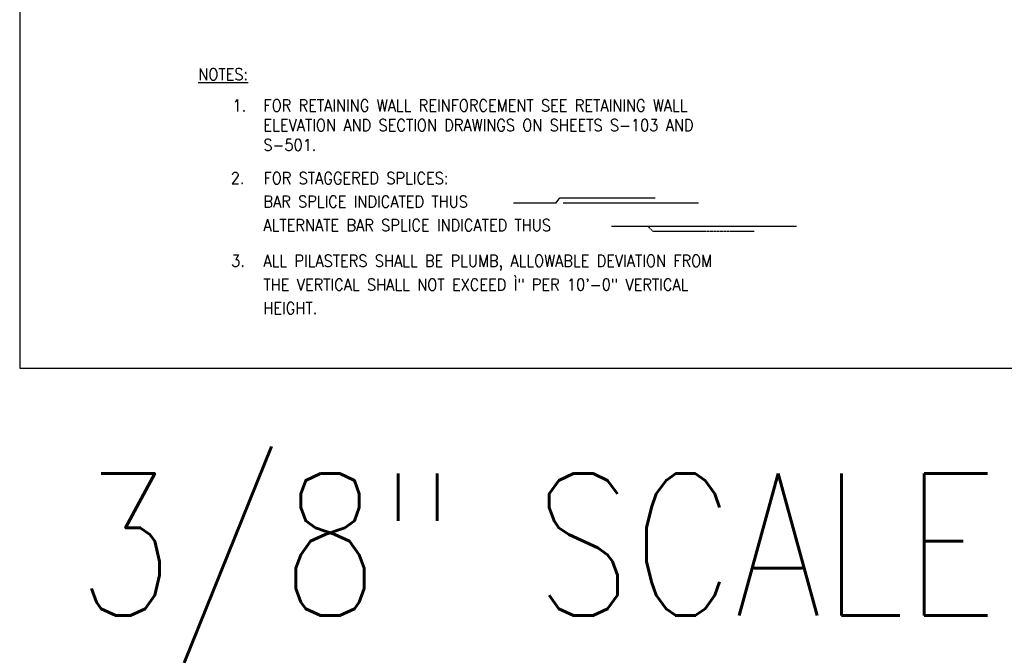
# Model space of a CAD drawing. Header units: inches. Extents: x -9715 to 32893, y -15613 to -1138.
# Tile 78 of 256: x 8929 to 9262, y -9260 to -9046. Entities that reach past the tile are written whole.
import ezdxf

# ---------------------------------------------------------------- set-up
doc = ezdxf.new("R2010")
doc.units = ezdxf.units.IN
doc.header["$MEASUREMENT"] = 0
doc.linetypes.add('HIDDEN', pattern=[0.375, 0.25, -0.125])
doc.layers.get('0').update_dxf_attribs({"color": 252})
doc.layers.get('DEFPOINTS').update_dxf_attribs({"color": 11})
doc.layers.add('S-ANNO-TEXT', color=2, linetype='Continuous')
doc.layers.add('S7', color=2, linetype='Continuous')
doc.styles.add('125', font='romans.shx', dxfattribs={"width": 0.8, "height": 2})
doc.styles.get("Standard").update_dxf_attribs({"font": 'romans.shx', "width": 0.8})

msp = doc.modelspace()

# ---------------------------------------------------------------- linework, layer by layer
at = {"layer": 'DEFPOINTS'}
msp.add_lwpolyline([(8928.87507, -9164.20578), (9888.87507, -9164.20578), (9888.87507, -8508.86178), (8928.87507, -8508.86178)], close=True, dxfattribs=at)
at = {"layer": 'S7', "color": 4}
for p, q in [((9112.51237, -9108.26345), (9158.25345, -9108.26345)), ((9128.91719, -9116.13734), (9191.36053, -9116.13734))]:
    msp.add_line(p, q, dxfattribs=at)
msp.add_lwpolyline([(9095.8101, -9108.26345), (9110.2237, -9108.26345), (9111.48134, -9106.61761), (9143.70009, -9106.61761)], dxfattribs=at)
at = {"layer": 'S7', "color": 4, "linetype": 'HIDDEN'}
msp.add_lwpolyline([(9177.06759, -9117.929), (9142.93218, -9117.929), (9141.07733, -9116.13734)], dxfattribs=at)

# ---------------------------------------------------------------- texts
at = {"insert": (8948.20207, -9199.78636), "char_height": 48, "width": 528, "attachment_point": 1}
msp.add_mtext('3/8" SCALE', dxfattribs=at)
at = {"layer": 'S-ANNO-TEXT', "ltscale": 20, "style": '125', "width": 0.9}
for s, height, p in [('%%UNOTES:', 4, (8989.24384, -9066.83863)), ('1.', 4, (9000.82648, -9077.41374)), ('2.', 4, (9000.19719, -9101.90492)), ('FOR STAGGERED SPLICES:', 4.0000002, (9011.2838, -9101.93084)), ('BAR SPLICE INDICATED THUS', 4.0000002, (9011.24115, -9109.86813)), ('ALTERNATE BAR SPLICE INDICATED THUS', 4.0000002, (9011.24114, -9117.8531)), ('3.', 4, (9000.36856, -9129.89433)), ('ALL PILASTERS SHALL BE PLUMB, ALLOWABLE DEVIATION FROM', 4.0000002, (9011.23619, -9129.90154)), ('THE VERTICAL SHALL NOT EXCEED Ì" PER 10\'-0" VERTICAL', 4.0000002, (9011.23619, -9137.92646)), ('HEIGHT.', 4, (9011.23619, -9145.86628))]:
    msp.add_text(s, height=height, dxfattribs=at).set_placement(p)
at = {"layer": 'S-ANNO-TEXT', "insert": (9011.25937, -9073.3837), "char_height": 4.00000018, "width": 163.5428644, "attachment_point": 1, "style": '125'}
msp.add_mtext('{\\W0.9;FOR RETAINING WALL REINFORCEMENT SEE RETAINING WALL ELEVATION AND SECTION DRAWINGS ON SHEETS S-103 AND S-501.}', dxfattribs=at)

doc.saveas('drawing.dxf')
